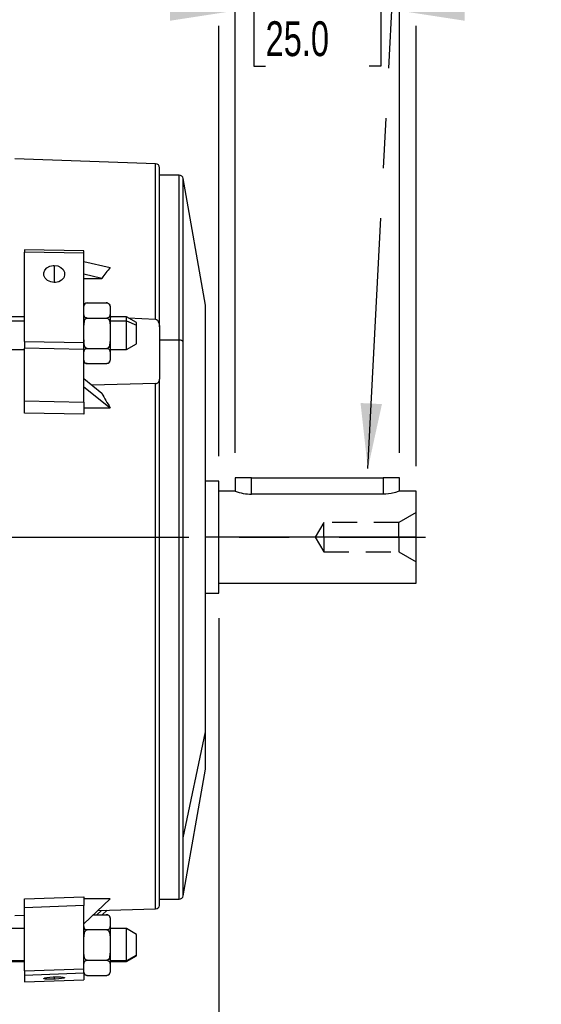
# Model space of a CAD drawing. Header units: inches. Extents: x 0 to 33, y 0 to 25.5.
# Tile 4 of 17: x 12.3 to 15.4, y 5.9 to 11.8. Entities that reach past the tile are written whole.
import ezdxf

# ---------------------------------------------------------------- set-up
doc = ezdxf.new("R2010")
doc.units = ezdxf.units.IN
doc.header["$LTSCALE"] = 3
doc.header["$MEASUREMENT"] = 0
doc.linetypes.add('CENTERX2', pattern=[0.8, 0.5, -0.1, 0.1, -0.1])
doc.linetypes.add('HIDDEN', pattern=[0.075, 0.05, -0.025])
doc.layers.add('CENTER', color=40, linetype='CENTERX2')
doc.layers.add('HIDDEN', color=102, linetype='HIDDEN')
doc.layers.add('DIMENSIONS', color=140, linetype='Continuous', lineweight=25)
doc.layers.add('TEXT', color=140, linetype='Continuous', lineweight=25)
doc.styles.add('SLDTEXTSTYLE0', font='TXT', dxfattribs={"width": 0.7})
doc.dimstyles.new('SLDDIMSTYLE0', dxfattribs={"dimtxt": 0.208333, "dimasz": 0.39, "dimexe": 0, "dimexo": 0.0625, "dimgap": 0.052083, "dimtad": 0, "dimtih": 1, "dimtoh": 1, "dimrnd": 1e-09, "dimdsep": 46, "dimtxsty": 'SLDTEXTSTYLE0', "dimsah": 1, "dimcen": 0.09, "dimadec": 0, "dimazin": 2, "dimtfac": 1, "dimtmove": 0, "dimatfit": 0, "dimfxl": 0, "dimfrac": 2, "dimtolj": 1, "dimtzin": 12, "dimarcsym": 0})
doc.dimstyles.new('SLDDIMSTYLE1', dxfattribs={"dimtxt": 0.208333, "dimasz": 0.39, "dimexe": 0, "dimexo": 0.0625, "dimgap": 0.052083, "dimtad": 0, "dimtih": 1, "dimtoh": 1, "dimrnd": 1e-09, "dimzin": 12, "dimdsep": 46, "dimtxsty": 'SLDTEXTSTYLE0', "dimsah": 1, "dimcen": 0.09, "dimadec": 0, "dimazin": 3, "dimtfac": 1, "dimtofl": 0, "dimtmove": 0, "dimatfit": 3, "dimfxl": 0, "dimfrac": 2, "dimtolj": 1, "dimtzin": 12, "dimarcsym": 0})
doc.dimstyles.new('SLDDIMSTYLE2', dxfattribs={"dimtxt": 0.208333, "dimasz": 0.39, "dimexe": 0, "dimexo": 0.0625, "dimgap": 0.052083, "dimtad": 0, "dimtih": 1, "dimtoh": 1, "dimrnd": 1e-09, "dimzin": 12, "dimdsep": 46, "dimtxsty": 'SLDTEXTSTYLE0', "dimsah": 1, "dimcen": 0.09, "dimadec": 0, "dimazin": 3, "dimtfac": 1, "dimtmove": 0, "dimatfit": 0, "dimfxl": 0, "dimfrac": 2, "dimtolj": 1, "dimtzin": 12, "dimarcsym": 0})
doc.dimstyles.new('SLDDIMSTYLE3', dxfattribs={"dimtxt": 0.18, "dimasz": 0.39, "dimexe": 0, "dimexo": 0.0625, "dimgap": 0, "dimtad": 0, "dimtih": 1, "dimtoh": 1, "dimdec": 0, "dimrnd": 1e-09, "dimzin": 0, "dimdsep": 46, "dimtxsty": 'Standard', "dimsah": 1, "dimcen": 0.09, "dimadec": 0, "dimazin": 0, "dimtfac": 0.39, "dimtdec": 0, "dimtofl": 0, "dimtmove": 0, "dimatfit": 3, "dimfxl": 0, "dimfrac": 2, "dimtolj": 1, "dimtzin": 0, "dimarcsym": 0})

# ---------------------------------------------------------------- blocks, each defined once
blk = doc.blocks.new('_D_3')
at = {"layer": 'DIMENSIONS'}
for p, q in [((13.4719, 8.2539), (13.4719, 4.268)), ((11.7002, 4.6889), (11.7002, 4.268)), ((11.7002, 4.643), (13.4719, 4.643)), ((13.4719, 4.643), (13.5831, 4.643)), ((13.8655, 4.6426), (13.7955, 4.6426)), ((13.7955, 4.6426), (13.7955, 4.3113)), ((14.4847, 4.6426), (14.5547, 4.6426)), ((14.5547, 4.6426), (14.5547, 4.3113)), ((13.7955, 4.3113), (13.8655, 4.3113)), ((14.5547, 4.3113), (14.4847, 4.3113))]:
    blk.add_line(p, q, dxfattribs=at)
for points in [[(11.7002, 4.643), (12.0902, 4.583), (12.0902, 4.703)], [(13.4719, 4.643), (13.0819, 4.703), (13.0819, 4.583)]]:
    blk.add_solid(points, dxfattribs=at)
at = {"layer": 'DIMENSIONS', "char_height": 0.20833, "attachment_point": 1, "style": 'SLDTEXTSTYLE0'}
for s, insert in [('1.77', (13.8655, 4.9578)), ('45.0', (13.8655, 4.5798))]:
    blk.add_mtext(s, dxfattribs=dict(at, insert=insert))
blk = doc.blocks.new('_D_4')
at = {"layer": 'DIMENSIONS'}
for p, q in [((13.5703, 9.2428), (13.5703, 12.2637)), ((14.5546, 9.2428), (14.5546, 12.2637)), ((13.5703, 11.8887), (12.8203, 11.8887)), ((13.7528, 11.8883), (13.6828, 11.8883)), ((13.6828, 11.8883), (13.6828, 11.557)), ((14.372, 11.8883), (14.442, 11.8883)), ((14.442, 11.8883), (14.442, 11.557)), ((14.5546, 11.8887), (15.3046, 11.8887)), ((13.6828, 11.557), (13.7528, 11.557)), ((14.442, 11.557), (14.372, 11.557))]:
    blk.add_line(p, q, dxfattribs=at)
for points in [[(13.5703, 11.8887), (13.1803, 11.9487), (13.1803, 11.8287)], [(14.5546, 11.8887), (14.9446, 11.8287), (14.9446, 11.9487)]]:
    blk.add_solid(points, dxfattribs=at)
at = {"layer": 'DIMENSIONS', "char_height": 0.20833, "attachment_point": 1, "style": 'SLDTEXTSTYLE0'}
for s, insert in [('0.98', (13.7528, 12.2035)), ('25.0', (13.7528, 11.8255))]:
    blk.add_mtext(s, dxfattribs=dict(at, insert=insert))
blk = doc.blocks.new('_D_5')
at = {"layer": 'DIMENSIONS'}
for p, q in [((13.4719, 11.9787), (13.4719, 13.6625)), ((14.653, 11.9787), (14.653, 13.6625)), ((13.4719, 13.2875), (12.7219, 13.2875)), ((13.7528, 13.287), (13.6828, 13.287)), ((13.6828, 13.287), (13.6828, 12.9557)), ((14.372, 13.287), (14.442, 13.287)), ((14.442, 13.287), (14.442, 12.9557)), ((14.653, 13.2875), (15.403, 13.2875)), ((13.6828, 12.9557), (13.7528, 12.9557)), ((14.442, 12.9557), (14.372, 12.9557)), ((13.4719, 9.2232), (13.4719, 11.7987)), ((14.653, 9.1641), (14.653, 11.7987))]:
    blk.add_line(p, q, dxfattribs=at)
for points in [[(13.4719, 13.2875), (13.0819, 13.3475), (13.0819, 13.2275)], [(14.653, 13.2875), (15.043, 13.2275), (15.043, 13.3475)]]:
    blk.add_solid(points, dxfattribs=at)
at = {"layer": 'DIMENSIONS', "char_height": 0.20833, "attachment_point": 1, "style": 'SLDTEXTSTYLE0'}
for s, insert in [('1.18', (13.7528, 13.6022)), ('30.0', (13.7528, 13.2243))]:
    blk.add_mtext(s, dxfattribs=dict(at, insert=insert))
blk = doc.blocks.new('_D_7')
at = {"layer": 'DIMENSIONS'}
for p, q in [((8.9049, 11.9987), (8.9049, 14.4733)), ((13.4719, 11.9787), (13.4719, 14.4733)), ((8.9049, 14.0983), (10.5097, 14.0983)), ((10.7921, 14.0979), (10.7222, 14.0979)), ((10.7222, 14.0979), (10.7222, 13.7666)), ((11.5847, 14.0979), (11.6547, 14.0979)), ((11.6547, 14.0979), (11.6547, 13.7666)), ((13.4719, 14.0983), (11.8671, 14.0983)), ((10.7222, 13.7666), (10.7921, 13.7666)), ((11.6547, 13.7666), (11.5847, 13.7666)), ((13.4719, 9.2232), (13.4719, 11.7987))]:
    blk.add_line(p, q, dxfattribs=at)
for points in [[(8.9049, 14.0983), (9.2949, 14.0383), (9.2949, 14.1583)], [(13.4719, 14.0983), (13.0819, 14.1583), (13.0819, 14.0383)]]:
    blk.add_solid(points, dxfattribs=at)
at = {"layer": 'DIMENSIONS', "char_height": 0.20833, "attachment_point": 1, "style": 'SLDTEXTSTYLE0'}
for s, insert in [('4.57', (10.8788, 14.4131)), ('116.0', (10.7921, 14.0351))]:
    blk.add_mtext(s, dxfattribs=dict(at, insert=insert))
blk = doc.blocks.new('_D_9')
at = {"layer": 'DIMENSIONS'}
for p, q in [((4.7908, 11.545), (4.7908, 15.2819)), ((14.653, 11.9787), (14.653, 15.2819)), ((4.7908, 14.9069), (9.0432, 14.9069)), ((9.3256, 14.9064), (9.2556, 14.9064)), ((9.2556, 14.9064), (9.2556, 14.5751)), ((10.1181, 14.9064), (10.1881, 14.9064)), ((10.1881, 14.9064), (10.1881, 14.5751)), ((14.653, 14.9069), (10.4006, 14.9069)), ((9.2556, 14.5751), (9.3256, 14.5751)), ((10.1881, 14.5751), (10.1181, 14.5751)), ((14.653, 9.1641), (14.653, 11.7987)), ((4.7908, 10.9669), (4.7908, 11.365))]:
    blk.add_line(p, q, dxfattribs=at)
for points in [[(4.7908, 14.9069), (5.1808, 14.8469), (5.1808, 14.9669)], [(14.653, 14.9069), (14.263, 14.9669), (14.263, 14.8469)]]:
    blk.add_solid(points, dxfattribs=at)
at = {"layer": 'DIMENSIONS', "char_height": 0.20833, "attachment_point": 1, "style": 'SLDTEXTSTYLE0'}
for s, insert in [('9.86', (9.4123, 15.2216)), ('250.5', (9.3256, 14.8437))]:
    blk.add_mtext(s, dxfattribs=dict(at, insert=insert))

msp = doc.modelspace()

# ---------------------------------------------------------------- linework, layer by layer
for p, q in [((13.0947, 10.9728), (12.2514, 11.0023)), ((13.0947, 10.0421), (13.0947, 10.9728)), ((13.1175, 9.9972), (13.1175, 10.9492)), ((13.2362, 10.9039), (13.1175, 10.9039)), ((13.2362, 9.9178), (13.2362, 10.9039)), ((13.3931, 10.1263), (13.2595, 10.8843)), ((13.2595, 9.9072), (13.2595, 10.8843)), ((12.6646, 10.4519), (12.3105, 10.4586)), ((12.3105, 10.4584), (12.3105, 10.4449)), ((12.6646, 10.4382), (12.3105, 10.4449)), ((12.3105, 9.9103), (12.3105, 10.4449)), ((12.6646, 10.4382), (12.6646, 10.4516)), ((12.6646, 9.9035), (12.6646, 10.4382)), ((12.6646, 10.3883), (12.8221, 10.3528)), ((12.4875, 10.3645), (12.4875, 10.2629)), ((12.7735, 10.287), (12.6646, 10.3115)), ((12.6646, 10.287), (12.7735, 10.287)), ((12.6843, 10.1408), (12.8024, 10.1408)), ((12.8221, 10.1211), (12.8221, 10.1147)), ((12.8221, 10.1147), (12.8221, 10.076)), ((12.8221, 10.076), (12.8221, 9.9976)), ((13.3931, 9.9924), (13.3931, 10.1263)), ((12.3105, 10.0574), (11.7989, 10.0574)), ((11.7989, 10.0329), (12.3105, 10.0329)), ((12.6843, 10.0499), (12.8024, 10.0499)), ((12.8221, 10.058), (12.8319, 10.0574)), ((12.9209, 10.0574), (12.8221, 10.0574)), ((12.8221, 10.0329), (12.9209, 10.0329)), ((12.98, 10.0233), (12.9209, 10.0574)), ((12.9209, 10.0329), (12.9209, 10.0574)), ((12.9209, 9.8606), (12.9209, 10.0329)), ((12.9209, 10.0329), (12.98, 10.0073)), ((12.9309, 10.0516), (13.0947, 10.0421)), ((12.98, 10.0073), (12.98, 10.0233)), ((12.8221, 9.9976), (12.8221, 9.9203)), ((12.98, 9.8947), (12.98, 10.0073)), ((13.1175, 9.9972), (13.1175, 9.8212)), ((13.3931, 9.9567), (13.3931, 9.9924)), ((12.3105, 9.9103), (12.6646, 9.9035)), ((12.3105, 9.9103), (12.3105, 9.8692)), ((12.6646, 9.9203), (12.6646, 9.9082)), ((12.6646, 9.8625), (12.6646, 9.9035)), ((12.8221, 9.9203), (12.8221, 9.8419)), ((13.2362, 9.9178), (13.1175, 9.9178)), ((13.2362, 6.5732), (13.2362, 9.9178)), ((13.2595, 6.9389), (13.2595, 9.9072)), ((13.3931, 9.5271), (13.3931, 9.9567)), ((11.7989, 9.8606), (12.3105, 9.8606)), ((12.6646, 9.8625), (12.3105, 9.8692)), ((12.3105, 9.5538), (12.3105, 9.8692)), ((12.6646, 9.6386), (12.6646, 9.8625)), ((12.6843, 9.8681), (12.8024, 9.8681)), ((12.8221, 9.8606), (12.9209, 9.8606)), ((12.8221, 9.8419), (12.8221, 9.8033)), ((12.9209, 9.8606), (12.98, 9.8947)), ((12.8221, 9.8033), (12.8221, 9.7968)), ((13.1175, 9.8212), (13.1175, 9.6831)), ((12.6843, 9.7771), (12.8024, 9.7771)), ((12.7735, 9.5991), (12.6646, 9.686)), ((13.1175, 6.5352), (13.1175, 9.6831)), ((12.6646, 9.5468), (12.6646, 9.6386)), ((12.6646, 9.6386), (12.8221, 9.5129)), ((13.0947, 9.6582), (12.7129, 9.6474)), ((13.0947, 6.5152), (13.0947, 9.6582)), ((12.3105, 9.5538), (12.6646, 9.5468)), ((12.3105, 9.4806), (12.3105, 9.5538)), ((12.6646, 9.5468), (12.6646, 9.4736)), ((12.6646, 9.5129), (12.8221, 9.5129)), ((13.3931, 9.461), (13.3931, 9.5271)), ((12.6646, 9.4736), (12.3105, 9.4806)), ((13.3931, 8.8504), (13.3931, 9.461)), ((13.5703, 9.0928), (13.5703, 9.0141)), ((13.6687, 9.0928), (13.5703, 9.0928)), ((13.6687, 9.0928), (14.4561, 9.0928)), ((13.6687, 8.9959), (13.6687, 9.0928)), ((14.5546, 9.0928), (14.4561, 9.0928)), ((14.4561, 9.0928), (14.4561, 8.9959)), ((14.5546, 9.0141), (14.5546, 9.0928)), ((13.4719, 9.0732), (13.3931, 9.0732)), ((13.4719, 8.7385), (13.4719, 9.0732)), ((13.5703, 9.0141), (13.4719, 9.0141)), ((14.4561, 8.9959), (13.6687, 8.9959)), ((14.653, 9.0141), (14.5546, 9.0141)), ((14.653, 8.7385), (14.653, 9.0141)), ((13.3931, 8.7718), (13.3931, 8.8504)), ((13.3931, 8.1438), (13.3931, 8.7718)), ((13.4719, 8.7385), (13.3931, 8.7385)), ((13.4719, 8.4039), (13.4719, 8.7385)), ((14.653, 8.7385), (13.4719, 8.7385)), ((14.653, 8.4629), (14.653, 8.7385)), ((13.4719, 8.4629), (14.653, 8.4629)), ((13.3931, 8.4039), (13.4719, 8.4039)), ((13.3931, 8.0736), (13.3931, 8.1438)), ((13.3931, 7.5965), (13.3931, 8.0736)), ((13.2595, 6.9389), (13.3931, 7.5746)), ((13.3931, 7.5746), (13.3931, 7.5965)), ((13.3931, 7.5536), (13.3931, 7.5746)), ((13.3931, 7.3552), (13.3931, 7.5536)), ((13.2595, 6.5927), (13.3931, 7.3507)), ((13.3931, 7.3511), (13.3931, 7.3552)), ((13.3931, 7.3507), (13.3931, 7.3511)), ((13.2595, 6.5927), (13.2595, 6.9389)), ((12.3105, 6.5739), (12.6646, 6.5866)), ((12.3105, 6.5215), (12.3105, 6.5739)), ((12.6646, 6.5866), (12.6646, 6.5343)), ((12.8221, 6.5748), (12.6646, 6.5748)), ((12.6646, 6.4242), (12.8221, 6.5748)), ((13.1175, 6.5732), (13.2362, 6.5732)), ((12.6646, 6.5343), (12.3105, 6.5215)), ((12.3105, 6.1438), (12.3105, 6.5215)), ((12.6646, 6.4242), (12.6646, 6.5343)), ((12.7419, 6.4794), (12.7703, 6.5055)), ((12.7489, 6.5049), (13.0947, 6.5152)), ((12.8048, 6.5065), (12.7753, 6.4794)), ((12.2514, 6.4747), (12.3105, 6.4768)), ((12.6646, 6.1562), (12.6646, 6.4242)), ((12.7223, 6.4794), (12.8024, 6.4794)), ((12.8221, 6.4597), (12.8221, 6.4533)), ((12.8221, 6.4533), (12.8221, 6.4146)), ((12.3105, 6.396), (12.1136, 6.396)), ((12.8024, 6.3885), (12.6843, 6.3885)), ((12.8221, 6.4146), (12.8221, 6.3362)), ((12.9209, 6.396), (12.8221, 6.396)), ((12.98, 6.3619), (12.9209, 6.396)), ((12.9209, 6.2043), (12.9209, 6.396)), ((12.8221, 6.3362), (12.8221, 6.2589)), ((12.98, 6.2366), (12.98, 6.3619)), ((12.8221, 6.2589), (12.8221, 6.1805)), ((12.3105, 6.2043), (12.1136, 6.2043)), ((12.1136, 6.1991), (12.3105, 6.1991)), ((12.6843, 6.2066), (12.8024, 6.2066)), ((12.9209, 6.2043), (12.8221, 6.2043)), ((12.8221, 6.1991), (12.9209, 6.1991)), ((12.98, 6.2366), (12.9209, 6.2043)), ((12.9209, 6.1991), (12.98, 6.2332)), ((12.9209, 6.1991), (12.9209, 6.2043)), ((12.98, 6.2332), (12.98, 6.2366)), ((12.3105, 6.1438), (12.6646, 6.1562)), ((12.3105, 6.1438), (12.3105, 6.1166)), ((12.6646, 6.1289), (12.3105, 6.1166)), ((12.6646, 6.1289), (12.6646, 6.1562)), ((12.6646, 6.1289), (12.6646, 6.0894)), ((12.8221, 6.1805), (12.8221, 6.1419)), ((12.8221, 6.1419), (12.8221, 6.1354)), ((12.3105, 6.1166), (12.3105, 6.0771)), ((12.3105, 6.0771), (12.6646, 6.0894)), ((12.4875, 6.1076), (12.4875, 6.0935)), ((12.6843, 6.1157), (12.8024, 6.1157))]:
    msp.add_line(p, q)
at = {"flags": 128}
for points in [[(12.4875, 10.2629), (12.4667, 10.2662), (12.4482, 10.2749), (12.4341, 10.288), (12.4261, 10.304), (12.4249, 10.321), (12.4308, 10.3372), (12.4431, 10.3507), (12.4604, 10.3601), (12.4809, 10.3643), (12.4875, 10.3645)], [(12.4875, 10.3645), (12.5083, 10.3613), (12.5268, 10.3528), (12.5408, 10.34), (12.5489, 10.3243), (12.5501, 10.3072), (12.5442, 10.2908), (12.532, 10.277), (12.5146, 10.2674), (12.4943, 10.263), (12.4875, 10.2629)], [(12.6646, 10.1147), (12.6679, 10.1314), (12.6706, 10.135), (12.6748, 10.1384), (12.6781, 10.1398), (12.6822, 10.1407), (12.6843, 10.1408)], [(12.8024, 10.1408), (12.8058, 10.1405), (12.8089, 10.1397), (12.813, 10.1376), (12.8176, 10.133), (12.8219, 10.1192), (12.8221, 10.1147)], [(12.6843, 10.0499), (12.6808, 10.0502), (12.6777, 10.051), (12.6736, 10.0531), (12.669, 10.0577), (12.6647, 10.0715), (12.6646, 10.076)], [(12.8221, 10.076), (12.8187, 10.0593), (12.816, 10.0557), (12.8118, 10.0524), (12.8085, 10.0509), (12.8045, 10.05), (12.8024, 10.0499)], [(12.6646, 9.9976), (12.6679, 10.031), (12.6706, 10.0383), (12.6748, 10.045), (12.6781, 10.0479), (12.6822, 10.0497), (12.6843, 10.0499)], [(12.8024, 10.0499), (12.8058, 10.0493), (12.8089, 10.0477), (12.813, 10.0435), (12.8176, 10.0343), (12.8219, 10.0067), (12.8221, 9.9976)], [(13.0947, 10.0421), (13.1003, 10.0406), (13.105, 10.0373), (13.1106, 10.0299), (13.1159, 10.0148), (13.1175, 9.9972)], [(12.6843, 9.8681), (12.6808, 9.8687), (12.6777, 9.8703), (12.6736, 9.8745), (12.669, 9.8837), (12.6647, 9.9113), (12.6646, 9.9203)], [(12.8221, 9.9203), (12.8187, 9.8869), (12.816, 9.8796), (12.8118, 9.873), (12.8085, 9.8701), (12.8045, 9.8683), (12.8024, 9.8681)], [(12.6646, 9.8419), (12.6679, 9.8586), (12.6706, 9.8623), (12.6748, 9.8656), (12.6781, 9.8671), (12.6822, 9.8679), (12.6843, 9.8681)], [(12.8024, 9.8681), (12.8058, 9.8678), (12.8089, 9.8669), (12.813, 9.8648), (12.8176, 9.8603), (12.8219, 9.8465), (12.8221, 9.8419)], [(12.6843, 9.7771), (12.6808, 9.7774), (12.6777, 9.7783), (12.6736, 9.7804), (12.669, 9.7849), (12.6647, 9.7987), (12.6646, 9.8033)], [(12.8221, 9.8033), (12.8187, 9.7866), (12.816, 9.7829), (12.8118, 9.7796), (12.8085, 9.7781), (12.8045, 9.7773), (12.8024, 9.7771)], [(14.5535, 9.0137), (14.5542, 9.014), (14.5466, 9.0114), (14.5299, 9.0063), (14.5043, 9.0004), (14.4724, 8.9964), (14.4561, 8.9959)], [(12.8024, 6.4794), (12.8058, 6.4791), (12.8089, 6.4783), (12.813, 6.4762), (12.8176, 6.4716), (12.8219, 6.4578), (12.8221, 6.4533)], [(12.6843, 6.3885), (12.6808, 6.3888), (12.6777, 6.3896), (12.6736, 6.3917), (12.669, 6.3963), (12.6647, 6.4101), (12.6646, 6.4146)], [(12.6646, 6.3362), (12.6679, 6.3696), (12.6706, 6.3769), (12.6748, 6.3835), (12.6781, 6.3865), (12.6822, 6.3883), (12.6843, 6.3885)], [(12.8221, 6.4146), (12.8187, 6.3979), (12.816, 6.3943), (12.8118, 6.391), (12.8085, 6.3895), (12.8045, 6.3886), (12.8024, 6.3885)], [(12.8024, 6.3885), (12.8058, 6.3879), (12.8089, 6.3862), (12.813, 6.3821), (12.8176, 6.3729), (12.8219, 6.3453), (12.8221, 6.3362)], [(12.6843, 6.2066), (12.6808, 6.2073), (12.6777, 6.2089), (12.6736, 6.2131), (12.669, 6.2222), (12.6647, 6.2498), (12.6646, 6.2589)], [(12.8221, 6.2589), (12.8187, 6.2255), (12.816, 6.2182), (12.8118, 6.2116), (12.8085, 6.2086), (12.8045, 6.2069), (12.8024, 6.2066)], [(12.6646, 6.1805), (12.6679, 6.1972), (12.6706, 6.2009), (12.6748, 6.2042), (12.6781, 6.2056), (12.6822, 6.2065), (12.6843, 6.2066)], [(12.8024, 6.2066), (12.8058, 6.2063), (12.8089, 6.2055), (12.813, 6.2034), (12.8176, 6.1988), (12.8219, 6.185), (12.8221, 6.1805)], [(12.6843, 6.1157), (12.6808, 6.116), (12.6777, 6.1168), (12.6736, 6.1189), (12.669, 6.1235), (12.6647, 6.1373), (12.6646, 6.1419)], [(12.8221, 6.1419), (12.8187, 6.1252), (12.816, 6.1215), (12.8118, 6.1182), (12.8085, 6.1167), (12.8045, 6.1158), (12.8024, 6.1157)], [(12.4875, 6.0935), (12.4667, 6.0931), (12.4482, 6.0934), (12.4341, 6.0944), (12.4261, 6.0961), (12.4249, 6.0984), (12.4308, 6.101), (12.4431, 6.1036), (12.4604, 6.1058), (12.4809, 6.1073), (12.4875, 6.1076)], [(12.4875, 6.1076), (12.5083, 6.1078), (12.5268, 6.1071), (12.5408, 6.1056), (12.5489, 6.1035), (12.5501, 6.1012), (12.5442, 6.0989), (12.532, 6.0967), (12.5146, 6.095), (12.4943, 6.0938), (12.4875, 6.0935)]]:
    msp.add_lwpolyline(points, dxfattribs=at)
for centre, radius, start, end in [((13.0939, 10.9492), 0.0236, 0, 88), ((13.2362, 10.8802), 0.0236, 10, 90), ((12.6843, 10.1211), 0.0197, 91.28831, 180), ((12.8024, 10.1211), 0.0197, 69.64849, 98.52081), ((12.8024, 10.1211), 0.0197, 0, 37.52946), ((13.2394, 9.8941), 0.024, 33.20784, 97.67075), ((12.6843, 9.7968), 0.0197, 180, 217.52946), ((12.8024, 9.7968), 0.0197, 271.28831, 0), ((12.6843, 9.7968), 0.0197, 249.64849, 278.52081), ((13.0944, 9.6814), 0.0232, 270.89211, 4.0357), ((13.673, 9.2945), 0.2986, 250.09721, 269.17982), ((13.2362, 6.5968), 0.0236, 270, 350), ((13.0956, 6.5373), 0.0221, 267.88493, 354.7503), ((12.8024, 6.4597), 0.0197, 69.64849, 98.52081), ((12.8024, 6.4597), 0.0197, 0, 37.52946), ((12.6843, 6.1354), 0.0197, 180, 217.52946), ((12.8024, 6.1354), 0.0197, 313.63217, 0), ((12.6843, 6.1354), 0.0197, 249.64849, 278.52081)]:
    msp.add_arc(centre, radius, start, end)
for major_axis, ratio, start_param, end_param in [((1.7604, -1.7604), 0.795436, 3.239971, 3.281111), ((2.1331, -2.1331), 0.334595, 3.996912, 4.038052)]:
    msp.add_ellipse((14.7114, 8.7385), major_axis=major_axis, ratio=ratio, start_param=start_param, end_param=end_param)
at = {"layer": 'CENTER'}
msp.add_line((4.5937, 8.7385), (14.7104, 8.7385), dxfattribs=at)
at = {"layer": 'HIDDEN'}
for p, q in [((14.653, 8.8861), (14.5507, 8.8271)), ((14.1018, 8.8271), (14.0486, 8.7385)), ((14.1018, 8.7385), (14.1018, 8.8271)), ((14.5507, 8.8271), (14.1018, 8.8271)), ((14.5507, 8.7385), (14.5507, 8.8271)), ((14.0486, 8.7385), (14.1018, 8.6499)), ((14.1018, 8.7385), (14.1018, 8.6499)), ((14.5507, 8.7385), (14.5507, 8.6499)), ((14.1018, 8.6499), (14.5507, 8.6499)), ((14.5507, 8.6499), (14.653, 8.5909))]:
    msp.add_line(p, q, dxfattribs=at)

# ---------------------------------------------------------------- dimensions: what is measured, and where the dimension line sits
at = {"layer": 'DIMENSIONS'}
for base, p1, p2, picture, middle in [((14.653, 14.9069), (4.7908, 10.8169), (14.653, 9.0141), '_D_9', (9.7219, 14.9069)), ((11.7002, 4.643), (13.4719, 8.4039), (11.7002, 4.8389), '_D_3', (14.1751, 4.643))]:
    dim = msp.add_linear_dim(base=base, p1=p1, p2=p2, angle=0, dimstyle='SLDDIMSTYLE1', dxfattribs=at)
    dim.commit()
    dim.dimension.update_dxf_attribs({"geometry": picture, "text_midpoint": middle, "dimtype": 160})
for base, p1, p2, dimstyle, picture, middle in [((13.4719, 14.0983), (8.9049, 11.8487), (13.4719, 9.0732), 'SLDDIMSTYLE1', '_D_7', (11.1884, 14.0983)), ((13.4719, 13.2875), (14.653, 9.0141), (13.4719, 9.0732), 'SLDDIMSTYLE2', '_D_5', (14.0624, 13.2875)), ((14.5546, 11.8887), (13.5703, 9.0928), (14.5546, 9.0928), 'SLDDIMSTYLE0', '_D_4', (14.0624, 11.8887))]:
    dim = msp.add_linear_dim(base=base, p1=p1, p2=p2, dimstyle=dimstyle, dxfattribs=at)
    dim.commit()
    dim.dimension.update_dxf_attribs({"geometry": picture, "text_midpoint": middle, "dimtype": 160})

# ---------------------------------------------------------------- leaders
at = {"layer": 'TEXT', "linetype": 'CENTERX2', "lineweight": 18}
msp.add_leader([(14.3647, 9.1485), (14.5471, 12.6426), (14.9644, 12.6426)], dimstyle='SLDDIMSTYLE3', dxfattribs=at)

doc.saveas('drawing.dxf')
